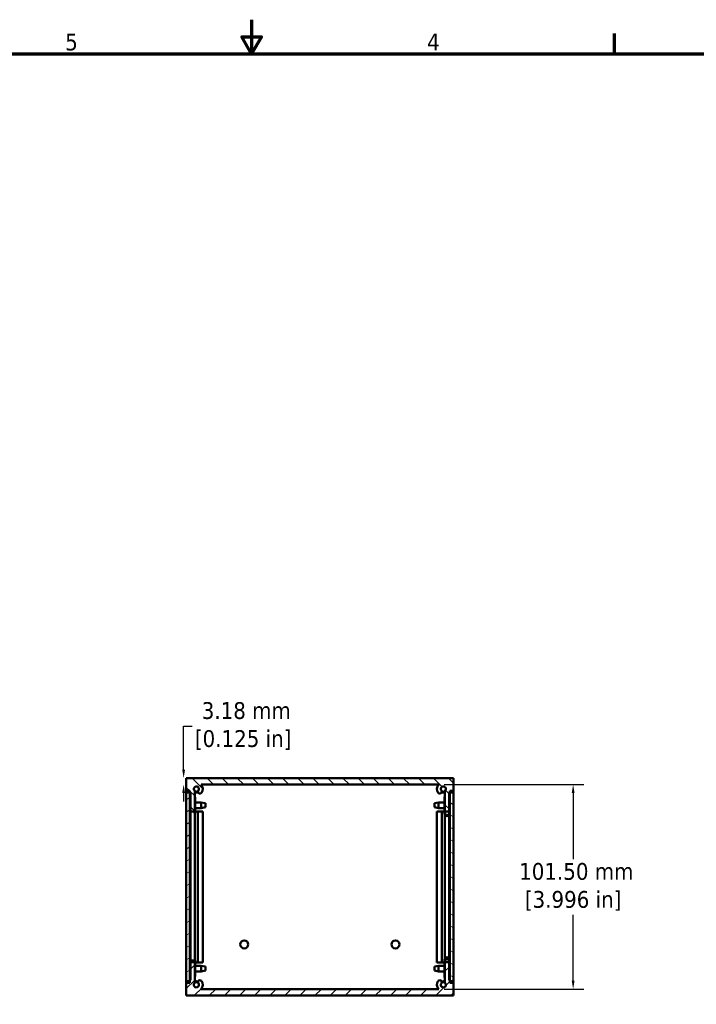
# Model space of a CAD drawing. Header units: millimetres. Extents: x 4 to 1435, y 25 to 906.
# Tile 15 of 17: x 605 to 940, y 418 to 906. Entities that reach past the tile are written whole.
import ezdxf

# ---------------------------------------------------------------- set-up
doc = ezdxf.new("R2010")
doc.units = ezdxf.units.MM
doc.header["$LTSCALE"] = 1.666667
for name, color, linetype, lineweight in [('Border (ANSI)', 7, 'Continuous', 70), ('Dimension (ANSI)', 7, 'Continuous', 25), ('Hatch (ANSI)', 7, 'Continuous', 18), ('Visible (ANSI)', 7, 'Continuous', 50)]:
    doc.layers.add(name, color=color, linetype=linetype, lineweight=lineweight)
doc.styles.add('Note Text (ANSI)', font='tahoma.ttf')
doc.dimstyles.new('Default - mm (ANSI)', dxfattribs={"dimscale": 1.666667, "dimtxt": 5, "dimasz": 2.5, "dimexe": 3.175, "dimexo": 1.6002, "dimgap": 0.8, "dimtad": 0, "dimtih": 1, "dimtoh": 1, "dimrnd": 1e-08, "dimzin": 0, "dimdsep": 46, "dimtxsty": 'Note Text (ANSI)', "dimcen": 0.09, "dimdle": 10, "dimclrd": 256, "dimclre": 256, "dimclrt": 256, "dimadec": 1, "dimazin": 0, "dimtfac": 0.6096, "dimtofl": 0, "dimtmove": 0, "dimatfit": 3, "dimfxl": 1, "dimtolj": 1, "dimtzin": 0, "dimlwd": -1, "dimlwe": -1, "dimarcsym": 0})

# ---------------------------------------------------------------- blocks, each defined once
blk = doc.blocks.new('Borders Default Border')
at = {"layer": 'Border (ANSI)'}
blk.add_line((539.75, 533.4), (539.75, 539.42), dxfattribs=at)
at = {"layer": 'Border (ANSI)', "flags": 128}
for points in [[(431.8, 543.56), (431.8, 533.4), (428.87, 538.48), (434.73, 538.48), (431.8, 533.4)], [(12.7, 25.4), (12.7, 533.4), (850.9, 533.4), (850.9, 25.4), (12.7, 25.4)]]:
    blk.add_lwpolyline(points, dxfattribs=at)
at = {"layer": 'Border (ANSI)', "char_height": 5, "attachment_point": 7, "style": 'Note Text (ANSI)'}
for s, insert in [('5', (376.36, 534.31)), ('4', (484.03, 534.42))]:
    blk.add_mtext(s, dxfattribs=dict(at, insert=insert))
blk = doc.blocks.new('*D11')
at = {"layer": 'Defpoints', "color": 0, "transparency": 16777216}
for p in [(812.46, 526.5), (812.46, 425), (879.13, 425)]:
    blk.add_point(p, dxfattribs=at)
at = {"layer": 'Dimension (ANSI)', "transparency": 16777216}
for p, q in [((815.13, 526.5), (884.42, 526.5)), ((879.13, 522.34), (879.13, 489.56)), ((879.13, 429.17), (879.13, 461.94)), ((815.13, 425), (884.42, 425))]:
    blk.add_line(p, q, dxfattribs=at)
for points in [[(878.43, 522.34), (879.82, 522.34), (879.13, 526.5)], [(878.43, 429.17), (879.82, 429.17), (879.13, 425)]]:
    blk.add_solid(points, dxfattribs=at)
at = {"layer": 'Dimension (ANSI)', "transparency": 16777216, "insert": (879.13, 475.75), "char_height": 8.3333, "attachment_point": 5, "style": 'Note Text (ANSI)'}
blk.add_mtext('\\A1; 101.50 mm\\P[3.996 in]', dxfattribs=at)
blk = doc.blocks.new('*D12')
at = {"layer": 'Defpoints', "color": 0, "transparency": 16777216}
for p in [(753.54, 529.68), (685.98, 526.5), (694.61, 526.5)]:
    blk.add_point(p, dxfattribs=at)
at = {"layer": 'Dimension (ANSI)', "transparency": 16777216}
for p, q in [((685.98, 533.84), (685.98, 555.54)), ((685.98, 555.54), (690.15, 555.54)), ((685.98, 522.34), (685.98, 518.17))]:
    blk.add_line(p, q, dxfattribs=at)
for points in [[(685.29, 533.84), (686.68, 533.84), (685.98, 529.68)], [(685.29, 522.34), (686.68, 522.34), (685.98, 526.5)]]:
    blk.add_solid(points, dxfattribs=at)
at = {"layer": 'Dimension (ANSI)', "transparency": 16777216, "insert": (715.49, 555.54), "char_height": 8.3333, "attachment_point": 5, "style": 'Note Text (ANSI)'}
blk.add_mtext('\\A1; 3.18 mm\\P[0.125 in]', dxfattribs=at)

msp = doc.modelspace()

# ---------------------------------------------------------------- hatches: boundary and pattern name
at = {"layer": 'Hatch (ANSI)'}
h = msp.add_hatch(dxfattribs=at)
h.set_pattern_fill('ANSI31', color=256, scale=42.333333, angle=-90, style=0)
h.set_pattern_definition([(315, (0, 0), (3.741773, 3.741773), [])])
edge = h.paths.add_edge_path()
edge.add_line((817.62, 522.057), (818.001, 522.057))
edge.add_line((818.001, 522.057), (818.001, 523.327))
edge.add_line((818.001, 523.327), (819.83, 523.327))
edge.add_line((819.83, 523.327), (819.83, 529.677))
edge.add_line((819.83, 529.677), (687.242, 529.677))
edge.add_line((687.242, 529.677), (687.242, 523.327))
edge.add_line((687.242, 523.327), (689.07, 523.327))
edge.add_line((689.07, 523.327), (689.07, 522.057))
edge.add_line((689.07, 522.057), (689.451, 522.057))
edge.add_line((689.451, 522.057), (689.451, 513.167))
edge.add_line((689.451, 513.167), (691.483, 513.167))
edge.add_line((691.483, 513.167), (691.483, 523.357))
edge.add_ellipse((692.284, 524.343), major_axis=(-0.8, -0.986), ratio=1, start_angle=91.65122, end_angle=360, ccw=False)
edge.add_ellipse((694.049, 522.993), major_axis=(-0.757, 0.579), ratio=1, start_angle=0, end_angle=180.00443)
edge.add_ellipse((692.284, 524.343), major_axis=(2.522, -1.928), ratio=1, start_angle=0, end_angle=80.25039)
edge.add_line((694.611, 526.502), (812.46, 526.502))
edge.add_ellipse((814.787, 524.342), major_axis=(-2.327, 2.16), ratio=1, start_angle=0, end_angle=80.27895)
edge.add_ellipse((813.022, 522.992), major_axis=(-0.757, -0.579), ratio=1, start_angle=0, end_angle=52.5849)
edge.add_ellipse((813.022, 522.993), major_axis=(0, -0.953), ratio=1, start_angle=0, end_angle=127.40593)
edge.add_ellipse((814.788, 524.343), major_axis=(-1.009, -0.771), ratio=1, start_angle=91.64419, end_angle=360, ccw=False)
edge.add_line((815.588, 523.357), (815.588, 513.167))
edge.add_line((815.588, 513.167), (817.62, 513.167))
edge.add_line((817.62, 513.167), (817.62, 522.057))
h = msp.add_hatch(dxfattribs=at)
h.set_pattern_fill('ANSI31', color=256, scale=42.333333, angle=-15, style=0)
h.set_pattern_definition([(30, (0, 0), (-2.645833, 4.582718), [])])
h.paths.add_polyline_path([(687.242, 428.927), (689.042, 428.927), (689.042, 522.577), (687.242, 522.577)])
h = msp.add_hatch(dxfattribs=at)
h.set_pattern_fill('ANSI31', color=256, scale=42.333333, angle=-75, style=0)
h.set_pattern_definition([(330, (0, 0), (2.645833, 4.582718), [])])
h.paths.add_polyline_path([(819.83, 522.577), (818.03, 522.577), (818.03, 428.927), (819.83, 428.927)])
h = msp.add_hatch(dxfattribs=at)
h.set_pattern_fill('ANSI31', color=256, scale=42.333333, style=0)
h.set_pattern_definition([(45, (0, 0), (-3.741773, 3.741773), [])])
edge = h.paths.add_edge_path()
edge.add_line((818.001, 429.447), (817.62, 429.447))
edge.add_line((817.62, 429.447), (817.62, 438.337))
edge.add_line((817.62, 438.337), (815.588, 438.337))
edge.add_line((815.588, 438.337), (815.588, 428.147))
edge.add_ellipse((814.788, 427.161), major_axis=(0.8, 0.986), ratio=1, start_angle=91.64419, end_angle=360, ccw=False)
edge.add_ellipse((813.022, 428.512), major_axis=(0.757, -0.579), ratio=1, start_angle=0, end_angle=127.40593)
edge.add_ellipse((813.022, 428.512), major_axis=(0, 0.952), ratio=1, start_angle=0, end_angle=52.5849)
edge.add_ellipse((814.787, 427.162), major_axis=(-2.522, 1.929), ratio=1, start_angle=0, end_angle=80.27895)
edge.add_line((812.46, 425.002), (694.611, 425.002))
edge.add_ellipse((692.284, 427.161), major_axis=(2.328, -2.159), ratio=1, start_angle=0, end_angle=80.25039)
edge.add_ellipse((694.049, 428.511), major_axis=(0.757, 0.579), ratio=1, start_angle=0, end_angle=180.00443)
edge.add_ellipse((692.284, 427.161), major_axis=(1.009, 0.772), ratio=1, start_angle=91.65122, end_angle=360, ccw=False)
edge.add_line((691.483, 428.147), (691.483, 438.337))
edge.add_line((691.483, 438.337), (689.451, 438.337))
edge.add_line((689.451, 438.337), (689.451, 429.447))
edge.add_line((689.451, 429.447), (689.07, 429.447))
edge.add_line((689.07, 429.447), (689.07, 428.177))
edge.add_line((689.07, 428.177), (687.242, 428.177))
edge.add_line((687.242, 428.177), (687.242, 421.827))
edge.add_line((687.242, 421.827), (819.83, 421.827))
edge.add_line((819.83, 421.827), (819.83, 428.177))
edge.add_line((819.83, 428.177), (818.001, 428.177))
edge.add_line((818.001, 428.177), (818.001, 429.447))

# ---------------------------------------------------------------- linework, layer by layer
at = {"layer": 'Visible (ANSI)'}
for p, q in [((819.83, 529.677), (687.242, 529.677)), ((687.242, 529.677), (687.242, 523.327)), ((819.83, 523.327), (819.83, 529.677)), ((687.242, 522.577), (687.242, 523.327)), ((687.242, 523.327), (689.07, 523.327)), ((689.07, 523.327), (689.07, 522.057)), ((691.483, 513.167), (691.483, 523.357)), ((694.611, 526.502), (812.46, 526.502)), ((815.588, 523.357), (815.588, 513.167)), ((818.001, 522.057), (818.001, 523.327)), ((818.001, 523.327), (819.83, 523.327)), ((819.83, 523.327), (819.83, 522.577)), ((689.042, 522.577), (687.242, 522.577)), ((687.242, 522.577), (687.242, 428.927)), ((689.042, 428.927), (689.042, 522.577)), ((689.07, 522.057), (689.451, 522.057)), ((689.195, 520.18), (689.195, 520.224)), ((689.451, 520.18), (689.195, 520.18)), ((689.195, 512.33), (689.195, 520.18)), ((689.451, 522.057), (689.451, 513.167)), ((691.708, 520.18), (691.483, 520.18)), ((691.708, 520.224), (691.708, 520.18)), ((691.708, 512.33), (691.708, 520.18)), ((815.364, 520.411), (815.588, 520.411)), ((815.364, 512.262), (815.364, 520.411)), ((817.62, 522.057), (818.001, 522.057)), ((817.62, 513.167), (817.62, 522.057)), ((817.62, 520.411), (817.876, 520.411)), ((817.876, 520.411), (817.876, 512.262)), ((819.83, 522.577), (818.03, 522.577)), ((818.03, 522.577), (818.03, 428.927)), ((819.83, 428.927), (819.83, 522.577)), ((689.042, 517.699), (689.195, 517.699)), ((689.042, 514.855), (689.195, 514.855)), ((689.07, 513.177), (689.042, 513.177)), ((689.195, 513.177), (689.07, 513.177)), ((689.07, 513.177), (689.07, 438.327)), ((689.451, 513.167), (691.483, 513.167)), ((689.451, 512.33), (689.451, 513.167)), ((691.451, 512.33), (691.451, 513.167)), ((691.708, 517.699), (694.658, 517.699)), ((691.708, 514.855), (694.658, 514.855)), ((693.097, 513.177), (691.708, 513.177)), ((693.097, 513.177), (694.806, 513.177)), ((693.097, 513.177), (693.097, 438.327)), ((694.658, 514.855), (694.658, 517.699)), ((696.767, 517.28), (694.658, 517.699)), ((696.767, 515.274), (694.658, 514.855)), ((694.806, 513.177), (695.459, 513.177)), ((695.459, 513.177), (695.459, 438.327)), ((696.767, 517.28), (696.767, 515.274)), ((810.305, 517.28), (812.413, 517.699)), ((810.305, 515.274), (810.305, 517.28)), ((810.305, 515.274), (812.413, 514.855)), ((811.612, 513.177), (812.265, 513.177)), ((811.612, 513.177), (811.612, 438.327)), ((812.265, 513.177), (813.022, 513.177)), ((812.413, 517.699), (812.413, 514.855)), ((815.364, 517.699), (812.413, 517.699)), ((815.364, 514.855), (812.413, 514.855)), ((813.022, 513.177), (813.975, 513.177)), ((815.364, 513.177), (813.975, 513.177)), ((813.975, 513.177), (813.975, 438.327)), ((815.588, 513.167), (817.62, 513.167)), ((815.62, 513.167), (815.62, 512.262)), ((817.62, 512.262), (817.62, 513.167)), ((818.03, 517.699), (817.876, 517.699)), ((818.03, 514.855), (817.876, 514.855)), ((818.001, 513.177), (817.876, 513.177)), ((818.03, 513.177), (818.001, 513.177)), ((818.001, 513.177), (818.001, 438.327)), ((689.195, 512.33), (689.451, 512.33)), ((689.451, 512.33), (689.451, 439.211)), ((691.451, 512.33), (691.708, 512.33)), ((691.483, 512.33), (691.483, 439.211)), ((815.364, 512.262), (815.364, 512.143)), ((815.588, 511.427), (815.588, 440.338)), ((817.62, 511.383), (817.62, 440.382)), ((817.876, 512.262), (817.876, 512.143)), ((815.364, 431.505), (815.364, 439.624)), ((815.62, 439.624), (815.62, 438.337)), ((817.62, 438.337), (817.62, 439.624)), ((817.876, 439.624), (817.876, 431.505)), ((689.042, 438.327), (689.07, 438.327)), ((689.042, 436.649), (689.195, 436.649)), ((689.07, 438.327), (689.195, 438.327)), ((689.195, 431.353), (689.195, 439.202)), ((691.483, 438.337), (689.451, 438.337)), ((689.451, 438.337), (689.451, 429.447)), ((691.483, 428.147), (691.483, 438.337)), ((691.708, 431.353), (691.708, 439.202)), ((691.708, 438.327), (693.097, 438.327)), ((691.708, 436.649), (694.658, 436.649)), ((694.806, 438.327), (693.097, 438.327)), ((694.658, 433.805), (694.658, 436.649)), ((696.767, 436.23), (694.658, 436.649)), ((695.459, 438.327), (694.806, 438.327)), ((696.767, 436.23), (696.767, 434.224)), ((810.305, 436.23), (812.413, 436.649)), ((810.305, 434.224), (810.305, 436.23)), ((812.265, 438.327), (811.612, 438.327)), ((813.022, 438.327), (812.265, 438.327)), ((812.413, 436.649), (812.413, 433.805)), ((815.364, 436.649), (812.413, 436.649)), ((813.975, 438.327), (813.022, 438.327)), ((813.975, 438.327), (815.364, 438.327)), ((817.62, 438.337), (815.588, 438.337)), ((815.588, 438.337), (815.588, 428.147)), ((817.62, 429.447), (817.62, 438.337)), ((817.876, 438.327), (818.001, 438.327)), ((818.03, 436.649), (817.876, 436.649)), ((818.001, 438.327), (818.03, 438.327)), ((689.042, 433.805), (689.195, 433.805)), ((689.195, 431.252), (689.195, 431.353)), ((689.451, 431.252), (689.195, 431.252)), ((691.708, 431.252), (691.483, 431.252)), ((691.708, 433.805), (694.658, 433.805)), ((691.708, 431.353), (691.708, 431.252)), ((696.767, 434.224), (694.658, 433.805)), ((810.305, 434.224), (812.413, 433.805)), ((815.364, 433.805), (812.413, 433.805)), ((815.364, 431.505), (815.364, 430.83)), ((815.588, 431.505), (815.364, 431.505)), ((815.364, 430.83), (815.588, 430.83)), ((817.876, 431.505), (817.62, 431.505)), ((817.62, 430.83), (817.876, 430.83)), ((818.03, 433.805), (817.876, 433.805)), ((817.876, 431.505), (817.876, 430.83)), ((687.242, 428.177), (687.242, 428.927)), ((687.242, 428.927), (689.042, 428.927)), ((689.07, 428.177), (687.242, 428.177)), ((687.242, 428.177), (687.242, 421.827)), ((689.451, 429.447), (689.07, 429.447)), ((689.07, 429.447), (689.07, 428.177)), ((812.46, 425.002), (694.611, 425.002)), ((818.001, 429.447), (817.62, 429.447)), ((818.001, 428.177), (818.001, 429.447)), ((819.83, 428.177), (818.001, 428.177)), ((818.03, 428.927), (819.83, 428.927)), ((819.83, 428.927), (819.83, 428.177)), ((819.83, 421.827), (819.83, 428.177)), ((687.242, 421.827), (819.83, 421.827))]:
    msp.add_line(p, q, dxfattribs=at)
for centre in [(716.036, 447.227), (791.036, 447.227)]:
    msp.add_circle(centre, 1.981, dxfattribs=at)
for centre, radius, start, end in [((692.284, 524.343), 1.27, 322.5941, 230.94287), ((692.284, 524.343), 1.359, 233.92394, 309.33389), ((692.284, 524.343), 1.753, 242.83344, 298.36726), ((694.049, 522.993), 0.952, 142.59404, 322.59847), ((692.284, 524.343), 3.175, 322.59847, 42.84886), ((814.787, 524.342), 3.175, 137.13615, 217.4151), ((813.022, 522.993), 0.953, 270, 37.40593), ((814.788, 524.343), 1.27, 309.05012, 217.40593), ((814.788, 524.343), 1.359, 230.69341, 306.07606), ((814.788, 524.343), 1.753, 241.65032, 297.16656), ((813.022, 522.992), 0.952, 217.4151, 270), ((692.284, 427.161), 1.27, 129.05713, 37.4059), ((692.284, 427.161), 1.753, 61.63274, 117.16656), ((692.284, 427.161), 1.359, 50.66611, 126.07606), ((694.049, 428.511), 0.953, 37.40153, 217.40596), ((692.284, 427.161), 3.175, 317.15114, 37.40153), ((814.787, 427.162), 3.175, 142.5849, 222.86385), ((813.022, 428.512), 0.952, 90, 142.5849), ((813.022, 428.512), 0.953, 322.59407, 90), ((814.788, 427.161), 1.27, 142.59407, 50.94988), ((814.788, 427.161), 1.359, 53.92394, 129.30659), ((814.788, 427.161), 1.753, 62.83344, 118.34968)]:
    msp.add_arc(centre, radius, start, end, dxfattribs=at)
for centre, major_axis, ratio, start_param, end_param in [((690.451, 520.224), (-1.256, 0), 0.0053039, 5.6332343, 6.2831854), ((690.451, 520.224), (1.256, 0), 0.0053039, 0, 0.6066035), ((690.451, 512.374), (-1, 0), 0.0053039, 5.5533474, 6.2831853), ((690.451, 512.374), (1, 0), 0.0053039, 0, 0.7298379), ((816.62, 512.262), (1.256, 0), 0.9998843, 3.1415927, 6.2831853), ((816.62, 512.143), (-1.256, 0), 0.9998843, 0, 3.1415927), ((816.62, 512.262), (-1, 0), 0.9998843, 0, 3.1415927), ((816.62, 439.624), (-1.256, 0), 0.9962973, 3.1415927, 6.2831853), ((816.62, 439.624), (1, 0), 0.9962973, 0, 3.1415927), ((816.62, 438.949), (-1, 0), 0.9962973, 3.1415927, 6.2831853), ((690.451, 439.202), (1.256, 0), 0.0123157, 0, 3.1415926), ((690.451, 431.353), (-1.256, 0), 0.0123157, 5.6332342, 6.2831853), ((690.451, 431.353), (1.256, 0), 0.0123157, 0, 0.6066035)]:
    msp.add_ellipse(centre, major_axis=major_axis, ratio=ratio, start_param=start_param, end_param=end_param, dxfattribs=at)

# ---------------------------------------------------------------- block references
at = {"xscale": 1.666666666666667, "yscale": 1.666666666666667, "zscale": 1.666666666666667}
msp.add_blockref('Borders Default Border', (0, 0), dxfattribs=at)

# ---------------------------------------------------------------- dimensions: what is measured, and where the dimension line sits
at = {"layer": 'Dimension (ANSI)'}
for base, p1, p2, angle, text, override, picture, middle in [((685.981237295, 526.502036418), (753.535644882, 529.677036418), (694.611493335, 526.502036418), 270, ' <> mm\\X[0.125 in]', {"dimdec": 2, "dimpost": '', "dimse1": 1, "dimse2": 1, "dimtp": 0, "dimtm": 0, "dimtdec": 2, "dimatfit": 1}, '*D12', (715.485042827, 555.540218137)), ((879.126, 425.002), (812.46, 526.502), (812.46, 425.002), 90, ' <> mm\\X[3.996 in]', {"dimdec": 2, "dimpost": '', "dimtp": 0, "dimtm": 0, "dimtdec": 2, "dimatfit": 1}, '*D11', (879.126, 475.752))]:
    dim = msp.add_linear_dim(base=base, p1=p1, p2=p2, angle=angle, text=text, dimstyle='Default - mm (ANSI)', override=override, dxfattribs=at)
    dim.commit()
    dim.dimension.update_dxf_attribs({"geometry": picture, "text_midpoint": middle, "dimtype": 160})

doc.saveas('drawing.dxf')
